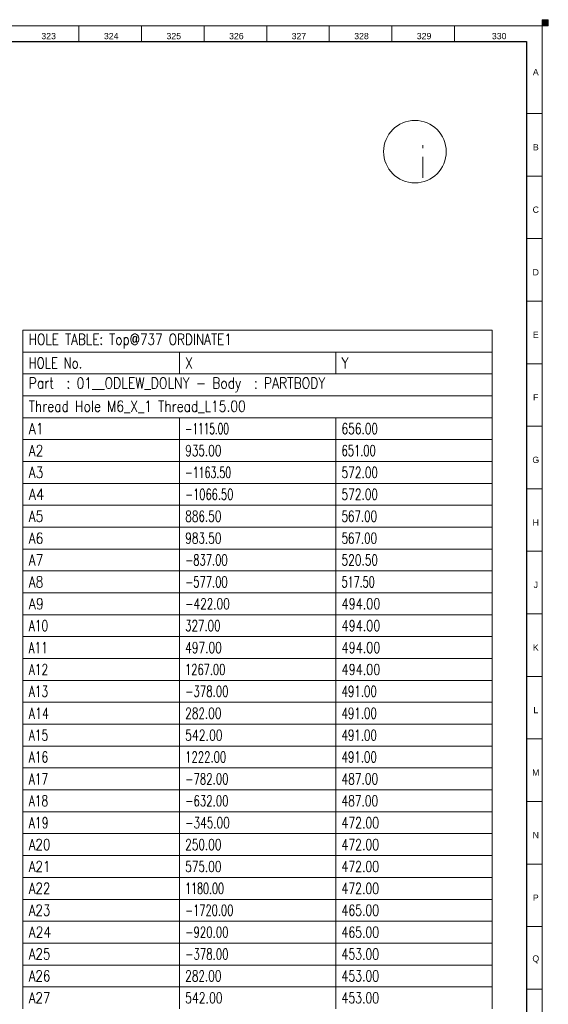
# Model space of a CAD drawing. Header units: millimetres. Extents: x -34 to 6620, y -230 to 4700.
# Tile 216 of 216: x 6451 to 6620, y 4385 to 4700. Entities that reach past the tile are written whole.
import ezdxf

# ---------------------------------------------------------------- set-up
doc = ezdxf.new("R2010")
doc.units = ezdxf.units.MM
doc.layers.add('1', color=7, linetype='Continuous', true_color=0xffffff)
doc.styles.add('Arial Unicode MS', font='Arial Unicode MS')
doc.styles.add('latin_extended', font='simplex.shx')

# ---------------------------------------------------------------- blocks, each defined once
blk = doc.blocks.new('IDSYMBOL0')
at = {"layer": '1', "color": 2, "linetype": 'Continuous', "lineweight": 13, "insert": (6579.751931, 4649.431523), "char_height": 10, "attachment_point": 7, "line_spacing_factor": 0.963855, "style": 'latin_extended'}
blk.add_mtext('\\W0.0656;i', dxfattribs=at)
blk = doc.blocks.new('HATCH5')
at = {"color": 3, "lineweight": 13}
for p, q in [((6618, 4699.98951), (6620, 4699.98951)), ((6618, 4699.94718), (6620, 4699.94718)), ((6618, 4699.90485), (6620, 4699.90485)), ((6618, 4699.86252), (6620, 4699.86252)), ((6618, 4699.82019), (6620, 4699.82019)), ((6618, 4699.77786), (6620, 4699.77786)), ((6618, 4699.73553), (6620, 4699.73553)), ((6618, 4699.6932), (6620, 4699.6932)), ((6618, 4699.65087), (6620, 4699.65087)), ((6618, 4699.60854), (6620, 4699.60854)), ((6618, 4699.56621), (6620, 4699.56621)), ((6618, 4699.52388), (6620, 4699.52388)), ((6618, 4699.48155), (6620, 4699.48155)), ((6618, 4699.43922), (6620, 4699.43922)), ((6618, 4699.39689), (6620, 4699.39689)), ((6618, 4699.35456), (6620, 4699.35456)), ((6618, 4699.31223), (6620, 4699.31223)), ((6618, 4699.2699), (6620, 4699.2699)), ((6618, 4699.22757), (6620, 4699.22757)), ((6618, 4699.18524), (6620, 4699.18524)), ((6618, 4699.14291), (6620, 4699.14291)), ((6618, 4699.10058), (6620, 4699.10058)), ((6618, 4699.05825), (6620, 4699.05825)), ((6618, 4699.01592), (6620, 4699.01592)), ((6618, 4698.97359), (6620, 4698.97359)), ((6618, 4698.93126), (6620, 4698.93126)), ((6618, 4698.88893), (6620, 4698.88893)), ((6618, 4698.8466), (6620, 4698.8466)), ((6618, 4698.80427), (6620, 4698.80427)), ((6618, 4698.76194), (6620, 4698.76194)), ((6618, 4698.71961), (6620, 4698.71961)), ((6618, 4698.67728), (6620, 4698.67728)), ((6618, 4698.63495), (6620, 4698.63495)), ((6618, 4698.59262), (6620, 4698.59262)), ((6618, 4698.55029), (6620, 4698.55029)), ((6618, 4698.50796), (6620, 4698.50796)), ((6618, 4698.46563), (6620, 4698.46563)), ((6618, 4698.4233), (6620, 4698.4233)), ((6618, 4698.38097), (6620, 4698.38097)), ((6618, 4698.33864), (6620, 4698.33864)), ((6618, 4698.29631), (6620, 4698.29631)), ((6618, 4698.25398), (6620, 4698.25398)), ((6618, 4698.21165), (6620, 4698.21165)), ((6618, 4698.16932), (6620, 4698.16932)), ((6618, 4698.12699), (6620, 4698.12699)), ((6618, 4698.08466), (6620, 4698.08466)), ((6618, 4698.04233), (6620, 4698.04233)), ((6618, 4698), (6620, 4698))]:
    blk.add_line(p, q, dxfattribs=at)
blk = doc.blocks.new('TabularNote4')
at = {"layer": '1', "color": 163, "linetype": 'Continuous', "lineweight": 18}
for p, q in [((6452.106456, 4600.712114), (6502.106456, 4600.712114)), ((6452.106456, 4600.712114), (6452.106456, 4593.712114)), ((6502.106456, 4600.712114), (6552.106456, 4600.712114)), ((6552.106456, 4600.712114), (6602.106456, 4600.712114)), ((6602.106456, 4600.712114), (6602.106456, 4593.712114)), ((6452.106456, 4593.712114), (6502.106456, 4593.712114)), ((6452.106456, 4593.712114), (6452.106456, 4586.712114)), ((6502.106456, 4593.712114), (6552.106456, 4593.712114)), ((6502.106456, 4593.712114), (6502.106456, 4586.712114)), ((6552.106456, 4593.712114), (6602.106456, 4593.712114)), ((6552.106456, 4593.712114), (6552.106456, 4586.712114)), ((6602.106456, 4593.712114), (6602.106456, 4586.712114)), ((6452.106456, 4586.712114), (6502.106456, 4586.712114)), ((6452.106456, 4586.712114), (6452.106456, 4579.712114)), ((6502.106456, 4586.712114), (6552.106456, 4586.712114)), ((6552.106456, 4586.712114), (6602.106456, 4586.712114)), ((6602.106456, 4586.712114), (6602.106456, 4579.712114)), ((6452.106456, 4579.712114), (6502.106456, 4579.712114)), ((6452.106456, 4579.712114), (6452.106456, 4572.712114)), ((6502.106456, 4579.712114), (6552.106456, 4579.712114)), ((6552.106456, 4579.712114), (6602.106456, 4579.712114)), ((6602.106456, 4579.712114), (6602.106456, 4572.712114)), ((6452.106456, 4572.712114), (6502.106456, 4572.712114)), ((6452.106456, 4572.712114), (6452.106456, 4565.712114)), ((6502.106456, 4572.712114), (6552.106456, 4572.712114)), ((6502.106456, 4572.712114), (6502.106456, 4565.712114)), ((6552.106456, 4572.712114), (6602.106456, 4572.712114)), ((6552.106456, 4572.712114), (6552.106456, 4565.712114)), ((6602.106456, 4572.712114), (6602.106456, 4565.712114)), ((6452.106456, 4565.712114), (6502.106456, 4565.712114)), ((6452.106456, 4565.712114), (6452.106456, 4558.712114)), ((6502.106456, 4565.712114), (6552.106456, 4565.712114)), ((6502.106456, 4565.712114), (6502.106456, 4558.712114)), ((6552.106456, 4565.712114), (6602.106456, 4565.712114)), ((6552.106456, 4565.712114), (6552.106456, 4558.712114)), ((6602.106456, 4565.712114), (6602.106456, 4558.712114)), ((6452.106456, 4558.712114), (6502.106456, 4558.712114)), ((6452.106456, 4558.712114), (6452.106456, 4551.712114)), ((6502.106456, 4558.712114), (6552.106456, 4558.712114)), ((6502.106456, 4558.712114), (6502.106456, 4551.712114)), ((6552.106456, 4558.712114), (6602.106456, 4558.712114)), ((6552.106456, 4558.712114), (6552.106456, 4551.712114)), ((6602.106456, 4558.712114), (6602.106456, 4551.712114)), ((6452.106456, 4551.712114), (6502.106456, 4551.712114)), ((6452.106456, 4551.712114), (6452.106456, 4544.712114)), ((6502.106456, 4551.712114), (6552.106456, 4551.712114)), ((6502.106456, 4551.712114), (6502.106456, 4544.712114)), ((6552.106456, 4551.712114), (6602.106456, 4551.712114)), ((6552.106456, 4551.712114), (6552.106456, 4544.712114)), ((6602.106456, 4551.712114), (6602.106456, 4544.712114)), ((6452.106456, 4544.712114), (6502.106456, 4544.712114)), ((6452.106456, 4544.712114), (6452.106456, 4537.712114)), ((6502.106456, 4544.712114), (6552.106456, 4544.712114)), ((6502.106456, 4544.712114), (6502.106456, 4537.712114)), ((6552.106456, 4544.712114), (6602.106456, 4544.712114)), ((6552.106456, 4544.712114), (6552.106456, 4537.712114)), ((6602.106456, 4544.712114), (6602.106456, 4537.712114)), ((6452.106456, 4537.712114), (6502.106456, 4537.712114)), ((6452.106456, 4537.712114), (6452.106456, 4530.712114)), ((6502.106456, 4537.712114), (6552.106456, 4537.712114)), ((6502.106456, 4537.712114), (6502.106456, 4530.712114)), ((6552.106456, 4537.712114), (6602.106456, 4537.712114)), ((6552.106456, 4537.712114), (6552.106456, 4530.712114)), ((6602.106456, 4537.712114), (6602.106456, 4530.712114)), ((6452.106456, 4530.712114), (6502.106456, 4530.712114)), ((6452.106456, 4530.712114), (6452.106456, 4523.712114)), ((6502.106456, 4530.712114), (6552.106456, 4530.712114)), ((6502.106456, 4530.712114), (6502.106456, 4523.712114)), ((6552.106456, 4530.712114), (6602.106456, 4530.712114)), ((6552.106456, 4530.712114), (6552.106456, 4523.712114)), ((6602.106456, 4530.712114), (6602.106456, 4523.712114)), ((6452.106456, 4523.712114), (6502.106456, 4523.712114)), ((6452.106456, 4523.712114), (6452.106456, 4516.712114)), ((6502.106456, 4523.712114), (6552.106456, 4523.712114)), ((6502.106456, 4523.712114), (6502.106456, 4516.712114)), ((6552.106456, 4523.712114), (6602.106456, 4523.712114)), ((6552.106456, 4523.712114), (6552.106456, 4516.712114)), ((6602.106456, 4523.712114), (6602.106456, 4516.712114)), ((6452.106456, 4516.712114), (6502.106456, 4516.712114)), ((6452.106456, 4516.712114), (6452.106456, 4509.712114)), ((6502.106456, 4516.712114), (6552.106456, 4516.712114)), ((6502.106456, 4516.712114), (6502.106456, 4509.712114)), ((6552.106456, 4516.712114), (6602.106456, 4516.712114)), ((6552.106456, 4516.712114), (6552.106456, 4509.712114)), ((6602.106456, 4516.712114), (6602.106456, 4509.712114)), ((6452.106456, 4509.712114), (6502.106456, 4509.712114)), ((6452.106456, 4509.712114), (6452.106456, 4502.712114)), ((6502.106456, 4509.712114), (6552.106456, 4509.712114)), ((6502.106456, 4509.712114), (6502.106456, 4502.712114)), ((6552.106456, 4509.712114), (6602.106456, 4509.712114)), ((6552.106456, 4509.712114), (6552.106456, 4502.712114)), ((6602.106456, 4509.712114), (6602.106456, 4502.712114)), ((6452.106456, 4502.712114), (6502.106456, 4502.712114)), ((6452.106456, 4502.712114), (6452.106456, 4495.712114)), ((6502.106456, 4502.712114), (6552.106456, 4502.712114)), ((6502.106456, 4502.712114), (6502.106456, 4495.712114)), ((6552.106456, 4502.712114), (6602.106456, 4502.712114)), ((6552.106456, 4502.712114), (6552.106456, 4495.712114)), ((6602.106456, 4502.712114), (6602.106456, 4495.712114)), ((6452.106456, 4495.712114), (6502.106456, 4495.712114)), ((6452.106456, 4495.712114), (6452.106456, 4488.712114)), ((6502.106456, 4495.712114), (6552.106456, 4495.712114)), ((6502.106456, 4495.712114), (6502.106456, 4488.712114)), ((6552.106456, 4495.712114), (6602.106456, 4495.712114)), ((6552.106456, 4495.712114), (6552.106456, 4488.712114)), ((6602.106456, 4495.712114), (6602.106456, 4488.712114)), ((6452.106456, 4488.712114), (6502.106456, 4488.712114)), ((6452.106456, 4488.712114), (6452.106456, 4481.712114)), ((6502.106456, 4488.712114), (6552.106456, 4488.712114)), ((6502.106456, 4488.712114), (6502.106456, 4481.712114)), ((6552.106456, 4488.712114), (6602.106456, 4488.712114)), ((6552.106456, 4488.712114), (6552.106456, 4481.712114)), ((6602.106456, 4488.712114), (6602.106456, 4481.712114)), ((6452.106456, 4481.712114), (6502.106456, 4481.712114)), ((6452.106456, 4481.712114), (6452.106456, 4474.712114)), ((6502.106456, 4481.712114), (6552.106456, 4481.712114)), ((6502.106456, 4481.712114), (6502.106456, 4474.712114)), ((6552.106456, 4481.712114), (6602.106456, 4481.712114)), ((6552.106456, 4481.712114), (6552.106456, 4474.712114)), ((6602.106456, 4481.712114), (6602.106456, 4474.712114)), ((6452.106456, 4474.712114), (6502.106456, 4474.712114)), ((6452.106456, 4474.712114), (6452.106456, 4467.712114)), ((6502.106456, 4474.712114), (6552.106456, 4474.712114)), ((6502.106456, 4474.712114), (6502.106456, 4467.712114)), ((6552.106456, 4474.712114), (6602.106456, 4474.712114)), ((6552.106456, 4474.712114), (6552.106456, 4467.712114)), ((6602.106456, 4474.712114), (6602.106456, 4467.712114)), ((6452.106456, 4467.712114), (6502.106456, 4467.712114)), ((6452.106456, 4467.712114), (6452.106456, 4460.712114)), ((6502.106456, 4467.712114), (6552.106456, 4467.712114)), ((6502.106456, 4467.712114), (6502.106456, 4460.712114)), ((6552.106456, 4467.712114), (6602.106456, 4467.712114)), ((6552.106456, 4467.712114), (6552.106456, 4460.712114)), ((6602.106456, 4467.712114), (6602.106456, 4460.712114)), ((6452.106456, 4460.712114), (6502.106456, 4460.712114)), ((6452.106456, 4460.712114), (6452.106456, 4453.712114)), ((6502.106456, 4460.712114), (6552.106456, 4460.712114)), ((6502.106456, 4460.712114), (6502.106456, 4453.712114)), ((6552.106456, 4460.712114), (6602.106456, 4460.712114)), ((6552.106456, 4460.712114), (6552.106456, 4453.712114)), ((6602.106456, 4460.712114), (6602.106456, 4453.712114)), ((6452.106456, 4453.712114), (6502.106456, 4453.712114)), ((6452.106456, 4453.712114), (6452.106456, 4446.712114)), ((6502.106456, 4453.712114), (6552.106456, 4453.712114)), ((6502.106456, 4453.712114), (6502.106456, 4446.712114)), ((6552.106456, 4453.712114), (6602.106456, 4453.712114)), ((6552.106456, 4453.712114), (6552.106456, 4446.712114)), ((6602.106456, 4453.712114), (6602.106456, 4446.712114)), ((6452.106456, 4446.712114), (6502.106456, 4446.712114)), ((6452.106456, 4446.712114), (6452.106456, 4439.712114)), ((6502.106456, 4446.712114), (6552.106456, 4446.712114)), ((6502.106456, 4446.712114), (6502.106456, 4439.712114)), ((6552.106456, 4446.712114), (6602.106456, 4446.712114)), ((6552.106456, 4446.712114), (6552.106456, 4439.712114)), ((6602.106456, 4446.712114), (6602.106456, 4439.712114)), ((6452.106456, 4439.712114), (6502.106456, 4439.712114)), ((6452.106456, 4439.712114), (6452.106456, 4432.712114)), ((6502.106456, 4439.712114), (6552.106456, 4439.712114)), ((6502.106456, 4439.712114), (6502.106456, 4432.712114)), ((6552.106456, 4439.712114), (6602.106456, 4439.712114)), ((6552.106456, 4439.712114), (6552.106456, 4432.712114)), ((6602.106456, 4439.712114), (6602.106456, 4432.712114)), ((6452.106456, 4432.712114), (6502.106456, 4432.712114)), ((6452.106456, 4432.712114), (6452.106456, 4425.712114)), ((6502.106456, 4432.712114), (6552.106456, 4432.712114)), ((6502.106456, 4432.712114), (6502.106456, 4425.712114)), ((6552.106456, 4432.712114), (6602.106456, 4432.712114)), ((6552.106456, 4432.712114), (6552.106456, 4425.712114)), ((6602.106456, 4432.712114), (6602.106456, 4425.712114)), ((6452.106456, 4425.712114), (6502.106456, 4425.712114)), ((6452.106456, 4425.712114), (6452.106456, 4418.712114)), ((6502.106456, 4425.712114), (6552.106456, 4425.712114)), ((6502.106456, 4425.712114), (6502.106456, 4418.712114)), ((6552.106456, 4425.712114), (6602.106456, 4425.712114)), ((6552.106456, 4425.712114), (6552.106456, 4418.712114)), ((6602.106456, 4425.712114), (6602.106456, 4418.712114)), ((6452.106456, 4418.712114), (6502.106456, 4418.712114)), ((6452.106456, 4418.712114), (6452.106456, 4411.712114)), ((6502.106456, 4418.712114), (6552.106456, 4418.712114)), ((6502.106456, 4418.712114), (6502.106456, 4411.712114)), ((6552.106456, 4418.712114), (6602.106456, 4418.712114)), ((6552.106456, 4418.712114), (6552.106456, 4411.712114)), ((6602.106456, 4418.712114), (6602.106456, 4411.712114)), ((6452.106456, 4411.712114), (6502.106456, 4411.712114)), ((6452.106456, 4411.712114), (6452.106456, 4404.712114)), ((6502.106456, 4411.712114), (6552.106456, 4411.712114)), ((6502.106456, 4411.712114), (6502.106456, 4404.712114)), ((6552.106456, 4411.712114), (6602.106456, 4411.712114)), ((6552.106456, 4411.712114), (6552.106456, 4404.712114)), ((6602.106456, 4411.712114), (6602.106456, 4404.712114)), ((6452.106456, 4404.712114), (6502.106456, 4404.712114)), ((6452.106456, 4404.712114), (6452.106456, 4397.712114)), ((6502.106456, 4404.712114), (6552.106456, 4404.712114)), ((6502.106456, 4404.712114), (6502.106456, 4397.712114)), ((6552.106456, 4404.712114), (6602.106456, 4404.712114)), ((6552.106456, 4404.712114), (6552.106456, 4397.712114)), ((6602.106456, 4404.712114), (6602.106456, 4397.712114)), ((6452.106456, 4397.712114), (6502.106456, 4397.712114)), ((6452.106456, 4397.712114), (6452.106456, 4390.712114)), ((6502.106456, 4397.712114), (6552.106456, 4397.712114)), ((6502.106456, 4397.712114), (6502.106456, 4390.712114)), ((6552.106456, 4397.712114), (6602.106456, 4397.712114)), ((6552.106456, 4397.712114), (6552.106456, 4390.712114)), ((6602.106456, 4397.712114), (6602.106456, 4390.712114)), ((6452.106456, 4390.712114), (6502.106456, 4390.712114)), ((6452.106456, 4390.712114), (6452.106456, 4383.712114)), ((6502.106456, 4390.712114), (6552.106456, 4390.712114)), ((6502.106456, 4390.712114), (6502.106456, 4383.712114)), ((6552.106456, 4390.712114), (6602.106456, 4390.712114)), ((6552.106456, 4390.712114), (6552.106456, 4383.712114)), ((6602.106456, 4390.712114), (6602.106456, 4383.712114))]:
    blk.add_line(p, q, dxfattribs=at)
at = {"layer": '1', "color": 2, "linetype": 'Continuous', "lineweight": 13, "char_height": 3.5, "attachment_point": 4, "line_spacing_factor": 0.963855, "style": 'latin_extended'}
for s, insert in [('\\W0.8061;HOLE TABLE: Top@737 ORDINATE1', (6453.923956, 4597.212114)), ('\\W0.7760;HOLE No.', (6453.923956, 4590.212114)), ('\\W0.8300;X', (6503.923956, 4590.212114)), ('\\W0.8300;Y', (6553.923956, 4590.212114)), ('\\W0.8285;Part  : 01__ODLEW_DOLNY - Body  : PARTBODY', (6453.923956, 4583.212114)), ('\\W0.8232;Thread Hole M6_X_1 Thread_L15.00', (6453.923956, 4576.212114)), ('\\W0.8373;A1', (6453.923956, 4569.212114)), ('\\W0.5983;-1115.00', (6503.923956, 4569.212114)), ('\\W0.7053;656.00', (6553.923956, 4569.212114)), ('\\W0.8250;A2', (6453.923956, 4562.212114)), ('\\W0.7053;935.00', (6503.923956, 4562.212114)), ('\\W0.6624;651.00', (6553.923956, 4562.212114)), ('\\W0.8250;A3', (6453.923956, 4555.212114)), ('\\W0.6284;-1163.50', (6503.923956, 4555.212114)), ('\\W0.7053;572.00', (6553.923956, 4555.212114)), ('\\W0.8750;A4', (6453.923956, 4548.212114)), ('\\W0.6584;-1066.50', (6503.923956, 4548.212114)), ('\\W0.7053;572.00', (6553.923956, 4548.212114)), ('\\W0.8250;A5', (6453.923956, 4541.212114)), ('\\W0.7053;886.50', (6503.923956, 4541.212114)), ('\\W0.6869;567.00', (6553.923956, 4541.212114)), ('\\W0.8250;A6', (6453.923956, 4534.212114)), ('\\W0.7053;983.50', (6503.923956, 4534.212114)), ('\\W0.6869;567.00', (6553.923956, 4534.212114)), ('\\W0.8250;A7', (6453.923956, 4527.212114)), ('\\W0.6661;-837.00', (6503.923956, 4527.212114)), ('\\W0.7053;520.50', (6553.923956, 4527.212114)), ('\\W0.8250;A8', (6453.923956, 4520.212114)), ('\\W0.6661;-577.00', (6503.923956, 4520.212114)), ('\\W0.6440;517.50', (6553.923956, 4520.212114)), ('\\W0.8493;A9', (6453.923956, 4513.212114)), ('\\W0.6982;-422.00', (6503.923956, 4513.212114)), ('\\W0.7513;494.00', (6553.923956, 4513.212114)), ('\\W0.7159;A10', (6453.923956, 4506.212114)), ('\\W0.6869;327.00', (6503.923956, 4506.212114)), ('\\W0.7513;494.00', (6553.923956, 4506.212114)), ('\\W0.7031;A11', (6453.923956, 4499.212114)), ('\\W0.7084;497.00', (6503.923956, 4499.212114)), ('\\W0.7513;494.00', (6553.923956, 4499.212114)), ('\\W0.7159;A12', (6453.923956, 4492.212114)), ('\\W0.6588;1267.00', (6503.923956, 4492.212114)), ('\\W0.7513;494.00', (6553.923956, 4492.212114)), ('\\W0.7159;A13', (6453.923956, 4485.212114)), ('\\W0.6809;-378.00', (6503.923956, 4485.212114)), ('\\W0.6838;491.00', (6553.923956, 4485.212114)), ('\\W0.7441;A14', (6453.923956, 4478.212114)), ('\\W0.7053;282.00', (6503.923956, 4478.212114)), ('\\W0.6838;491.00', (6553.923956, 4478.212114)), ('\\W0.7159;A15', (6453.923956, 4471.212114)), ('\\W0.7268;542.00', (6503.923956, 4471.212114)), ('\\W0.6838;491.00', (6553.923956, 4471.212114)), ('\\W0.7159;A16', (6453.923956, 4464.212114)), ('\\W0.6743;1222.00', (6503.923956, 4464.212114)), ('\\W0.6838;491.00', (6553.923956, 4464.212114)), ('\\W0.7159;A17', (6453.923956, 4457.212114)), ('\\W0.6809;-782.00', (6503.923956, 4457.212114)), ('\\W0.7084;487.00', (6553.923956, 4457.212114)), ('\\W0.7159;A18', (6453.923956, 4450.212114)), ('\\W0.6809;-632.00', (6503.923956, 4450.212114)), ('\\W0.7084;487.00', (6553.923956, 4450.212114)), ('\\W0.7292;A19', (6453.923956, 4443.212114)), ('\\W0.6982;-345.00', (6503.923956, 4443.212114)), ('\\W0.7268;472.00', (6553.923956, 4443.212114)), ('\\W0.7994;A20', (6453.923956, 4436.212114)), ('\\W0.7053;250.00', (6503.923956, 4436.212114)), ('\\W0.7268;472.00', (6553.923956, 4436.212114)), ('\\W0.8036;A21', (6453.923956, 4429.212114)), ('\\W0.7053;575.00', (6503.923956, 4429.212114)), ('\\W0.7268;472.00', (6553.923956, 4429.212114)), ('\\W0.7994;A22', (6453.923956, 4422.212114)), ('\\W0.6382;1180.00', (6503.923956, 4422.212114)), ('\\W0.7268;472.00', (6553.923956, 4422.212114)), ('\\W0.7994;A23', (6453.923956, 4415.212114)), ('\\W0.6584;-1720.00', (6503.923956, 4415.212114)), ('\\W0.7268;465.00', (6553.923956, 4415.212114)), ('\\W0.8262;A24', (6453.923956, 4408.212114)), ('\\W0.6809;-920.00', (6503.923956, 4408.212114)), ('\\W0.7268;465.00', (6553.923956, 4408.212114)), ('\\W0.7994;A25', (6453.923956, 4401.212114)), ('\\W0.6809;-378.00', (6503.923956, 4401.212114)), ('\\W0.7268;453.00', (6553.923956, 4401.212114)), ('\\W0.7994;A26', (6453.923956, 4394.212114)), ('\\W0.7053;282.00', (6503.923956, 4394.212114)), ('\\W0.7268;453.00', (6553.923956, 4394.212114)), ('\\W0.7994;A27', (6453.923956, 4387.212114)), ('\\W0.7268;542.00', (6503.923956, 4387.212114)), ('\\W0.7268;453.00', (6553.923956, 4387.212114))]:
    blk.add_mtext(s, dxfattribs=dict(at, insert=insert))
blk = doc.blocks.new('TabularNote6')
at = {"layer": '1', "color": 163, "linetype": 'Continuous', "lineweight": 18}
for p, q in [((6452.106456, 4600.712114), (6502.106456, 4600.712114)), ((6452.106456, 4600.712114), (6452.106456, 4593.712114)), ((6502.106456, 4600.712114), (6552.106456, 4600.712114)), ((6552.106456, 4600.712114), (6602.106456, 4600.712114)), ((6602.106456, 4600.712114), (6602.106456, 4593.712114)), ((6452.106456, 4593.712114), (6502.106456, 4593.712114)), ((6452.106456, 4593.712114), (6452.106456, 4586.712114)), ((6502.106456, 4593.712114), (6552.106456, 4593.712114)), ((6502.106456, 4593.712114), (6502.106456, 4586.712114)), ((6552.106456, 4593.712114), (6602.106456, 4593.712114)), ((6552.106456, 4593.712114), (6552.106456, 4586.712114)), ((6602.106456, 4593.712114), (6602.106456, 4586.712114)), ((6452.106456, 4586.712114), (6502.106456, 4586.712114)), ((6452.106456, 4586.712114), (6452.106456, 4579.712114)), ((6502.106456, 4586.712114), (6552.106456, 4586.712114)), ((6552.106456, 4586.712114), (6602.106456, 4586.712114)), ((6602.106456, 4586.712114), (6602.106456, 4579.712114)), ((6452.106456, 4579.712114), (6502.106456, 4579.712114)), ((6452.106456, 4579.712114), (6452.106456, 4572.712114)), ((6502.106456, 4579.712114), (6552.106456, 4579.712114)), ((6552.106456, 4579.712114), (6602.106456, 4579.712114)), ((6602.106456, 4579.712114), (6602.106456, 4572.712114)), ((6452.106456, 4572.712114), (6502.106456, 4572.712114)), ((6452.106456, 4572.712114), (6452.106456, 4565.712114)), ((6502.106456, 4572.712114), (6552.106456, 4572.712114)), ((6502.106456, 4572.712114), (6502.106456, 4565.712114)), ((6552.106456, 4572.712114), (6602.106456, 4572.712114)), ((6552.106456, 4572.712114), (6552.106456, 4565.712114)), ((6602.106456, 4572.712114), (6602.106456, 4565.712114)), ((6452.106456, 4565.712114), (6502.106456, 4565.712114)), ((6452.106456, 4565.712114), (6452.106456, 4558.712114)), ((6502.106456, 4565.712114), (6552.106456, 4565.712114)), ((6502.106456, 4565.712114), (6502.106456, 4558.712114)), ((6552.106456, 4565.712114), (6602.106456, 4565.712114)), ((6552.106456, 4565.712114), (6552.106456, 4558.712114)), ((6602.106456, 4565.712114), (6602.106456, 4558.712114)), ((6452.106456, 4558.712114), (6502.106456, 4558.712114)), ((6452.106456, 4558.712114), (6452.106456, 4551.712114)), ((6502.106456, 4558.712114), (6552.106456, 4558.712114)), ((6502.106456, 4558.712114), (6502.106456, 4551.712114)), ((6552.106456, 4558.712114), (6602.106456, 4558.712114)), ((6552.106456, 4558.712114), (6552.106456, 4551.712114)), ((6602.106456, 4558.712114), (6602.106456, 4551.712114)), ((6452.106456, 4551.712114), (6502.106456, 4551.712114)), ((6452.106456, 4551.712114), (6452.106456, 4544.712114)), ((6502.106456, 4551.712114), (6552.106456, 4551.712114)), ((6502.106456, 4551.712114), (6502.106456, 4544.712114)), ((6552.106456, 4551.712114), (6602.106456, 4551.712114)), ((6552.106456, 4551.712114), (6552.106456, 4544.712114)), ((6602.106456, 4551.712114), (6602.106456, 4544.712114)), ((6452.106456, 4544.712114), (6502.106456, 4544.712114)), ((6452.106456, 4544.712114), (6452.106456, 4537.712114)), ((6502.106456, 4544.712114), (6552.106456, 4544.712114)), ((6502.106456, 4544.712114), (6502.106456, 4537.712114)), ((6552.106456, 4544.712114), (6602.106456, 4544.712114)), ((6552.106456, 4544.712114), (6552.106456, 4537.712114)), ((6602.106456, 4544.712114), (6602.106456, 4537.712114)), ((6452.106456, 4537.712114), (6502.106456, 4537.712114)), ((6452.106456, 4537.712114), (6452.106456, 4530.712114)), ((6502.106456, 4537.712114), (6552.106456, 4537.712114)), ((6502.106456, 4537.712114), (6502.106456, 4530.712114)), ((6552.106456, 4537.712114), (6602.106456, 4537.712114)), ((6552.106456, 4537.712114), (6552.106456, 4530.712114)), ((6602.106456, 4537.712114), (6602.106456, 4530.712114)), ((6452.106456, 4530.712114), (6502.106456, 4530.712114)), ((6452.106456, 4530.712114), (6452.106456, 4523.712114)), ((6502.106456, 4530.712114), (6552.106456, 4530.712114)), ((6502.106456, 4530.712114), (6502.106456, 4523.712114)), ((6552.106456, 4530.712114), (6602.106456, 4530.712114)), ((6552.106456, 4530.712114), (6552.106456, 4523.712114)), ((6602.106456, 4530.712114), (6602.106456, 4523.712114)), ((6452.106456, 4523.712114), (6502.106456, 4523.712114)), ((6452.106456, 4523.712114), (6452.106456, 4516.712114)), ((6502.106456, 4523.712114), (6552.106456, 4523.712114)), ((6502.106456, 4523.712114), (6502.106456, 4516.712114)), ((6552.106456, 4523.712114), (6602.106456, 4523.712114)), ((6552.106456, 4523.712114), (6552.106456, 4516.712114)), ((6602.106456, 4523.712114), (6602.106456, 4516.712114)), ((6452.106456, 4516.712114), (6502.106456, 4516.712114)), ((6452.106456, 4516.712114), (6452.106456, 4509.712114)), ((6502.106456, 4516.712114), (6552.106456, 4516.712114)), ((6502.106456, 4516.712114), (6502.106456, 4509.712114)), ((6552.106456, 4516.712114), (6602.106456, 4516.712114)), ((6552.106456, 4516.712114), (6552.106456, 4509.712114)), ((6602.106456, 4516.712114), (6602.106456, 4509.712114)), ((6452.106456, 4509.712114), (6502.106456, 4509.712114)), ((6452.106456, 4509.712114), (6452.106456, 4502.712114)), ((6502.106456, 4509.712114), (6552.106456, 4509.712114)), ((6502.106456, 4509.712114), (6502.106456, 4502.712114)), ((6552.106456, 4509.712114), (6602.106456, 4509.712114)), ((6552.106456, 4509.712114), (6552.106456, 4502.712114)), ((6602.106456, 4509.712114), (6602.106456, 4502.712114)), ((6452.106456, 4502.712114), (6502.106456, 4502.712114)), ((6452.106456, 4502.712114), (6452.106456, 4495.712114)), ((6502.106456, 4502.712114), (6552.106456, 4502.712114)), ((6502.106456, 4502.712114), (6502.106456, 4495.712114)), ((6552.106456, 4502.712114), (6602.106456, 4502.712114)), ((6552.106456, 4502.712114), (6552.106456, 4495.712114)), ((6602.106456, 4502.712114), (6602.106456, 4495.712114)), ((6452.106456, 4495.712114), (6502.106456, 4495.712114)), ((6452.106456, 4495.712114), (6452.106456, 4488.712114)), ((6502.106456, 4495.712114), (6552.106456, 4495.712114)), ((6502.106456, 4495.712114), (6502.106456, 4488.712114)), ((6552.106456, 4495.712114), (6602.106456, 4495.712114)), ((6552.106456, 4495.712114), (6552.106456, 4488.712114)), ((6602.106456, 4495.712114), (6602.106456, 4488.712114)), ((6452.106456, 4488.712114), (6502.106456, 4488.712114)), ((6452.106456, 4488.712114), (6452.106456, 4481.712114)), ((6502.106456, 4488.712114), (6552.106456, 4488.712114)), ((6502.106456, 4488.712114), (6502.106456, 4481.712114)), ((6552.106456, 4488.712114), (6602.106456, 4488.712114)), ((6552.106456, 4488.712114), (6552.106456, 4481.712114)), ((6602.106456, 4488.712114), (6602.106456, 4481.712114)), ((6452.106456, 4481.712114), (6502.106456, 4481.712114)), ((6452.106456, 4481.712114), (6452.106456, 4474.712114)), ((6502.106456, 4481.712114), (6552.106456, 4481.712114)), ((6502.106456, 4481.712114), (6502.106456, 4474.712114)), ((6552.106456, 4481.712114), (6602.106456, 4481.712114)), ((6552.106456, 4481.712114), (6552.106456, 4474.712114)), ((6602.106456, 4481.712114), (6602.106456, 4474.712114)), ((6452.106456, 4474.712114), (6502.106456, 4474.712114)), ((6452.106456, 4474.712114), (6452.106456, 4467.712114)), ((6502.106456, 4474.712114), (6552.106456, 4474.712114)), ((6502.106456, 4474.712114), (6502.106456, 4467.712114)), ((6552.106456, 4474.712114), (6602.106456, 4474.712114)), ((6552.106456, 4474.712114), (6552.106456, 4467.712114)), ((6602.106456, 4474.712114), (6602.106456, 4467.712114)), ((6452.106456, 4467.712114), (6502.106456, 4467.712114)), ((6452.106456, 4467.712114), (6452.106456, 4460.712114)), ((6502.106456, 4467.712114), (6552.106456, 4467.712114)), ((6502.106456, 4467.712114), (6502.106456, 4460.712114)), ((6552.106456, 4467.712114), (6602.106456, 4467.712114)), ((6552.106456, 4467.712114), (6552.106456, 4460.712114)), ((6602.106456, 4467.712114), (6602.106456, 4460.712114)), ((6452.106456, 4460.712114), (6502.106456, 4460.712114)), ((6452.106456, 4460.712114), (6452.106456, 4453.712114)), ((6502.106456, 4460.712114), (6552.106456, 4460.712114)), ((6502.106456, 4460.712114), (6502.106456, 4453.712114)), ((6552.106456, 4460.712114), (6602.106456, 4460.712114)), ((6552.106456, 4460.712114), (6552.106456, 4453.712114)), ((6602.106456, 4460.712114), (6602.106456, 4453.712114)), ((6452.106456, 4453.712114), (6502.106456, 4453.712114)), ((6452.106456, 4453.712114), (6452.106456, 4446.712114)), ((6502.106456, 4453.712114), (6552.106456, 4453.712114)), ((6502.106456, 4453.712114), (6502.106456, 4446.712114)), ((6552.106456, 4453.712114), (6602.106456, 4453.712114)), ((6552.106456, 4453.712114), (6552.106456, 4446.712114)), ((6602.106456, 4453.712114), (6602.106456, 4446.712114)), ((6452.106456, 4446.712114), (6502.106456, 4446.712114)), ((6452.106456, 4446.712114), (6452.106456, 4439.712114)), ((6502.106456, 4446.712114), (6552.106456, 4446.712114)), ((6502.106456, 4446.712114), (6502.106456, 4439.712114)), ((6552.106456, 4446.712114), (6602.106456, 4446.712114)), ((6552.106456, 4446.712114), (6552.106456, 4439.712114)), ((6602.106456, 4446.712114), (6602.106456, 4439.712114)), ((6452.106456, 4439.712114), (6502.106456, 4439.712114)), ((6452.106456, 4439.712114), (6452.106456, 4432.712114)), ((6502.106456, 4439.712114), (6552.106456, 4439.712114)), ((6502.106456, 4439.712114), (6502.106456, 4432.712114)), ((6552.106456, 4439.712114), (6602.106456, 4439.712114)), ((6552.106456, 4439.712114), (6552.106456, 4432.712114)), ((6602.106456, 4439.712114), (6602.106456, 4432.712114)), ((6452.106456, 4432.712114), (6502.106456, 4432.712114)), ((6452.106456, 4432.712114), (6452.106456, 4425.712114)), ((6502.106456, 4432.712114), (6552.106456, 4432.712114)), ((6502.106456, 4432.712114), (6502.106456, 4425.712114)), ((6552.106456, 4432.712114), (6602.106456, 4432.712114)), ((6552.106456, 4432.712114), (6552.106456, 4425.712114)), ((6602.106456, 4432.712114), (6602.106456, 4425.712114)), ((6452.106456, 4425.712114), (6502.106456, 4425.712114)), ((6452.106456, 4425.712114), (6452.106456, 4418.712114)), ((6502.106456, 4425.712114), (6552.106456, 4425.712114)), ((6502.106456, 4425.712114), (6502.106456, 4418.712114)), ((6552.106456, 4425.712114), (6602.106456, 4425.712114)), ((6552.106456, 4425.712114), (6552.106456, 4418.712114)), ((6602.106456, 4425.712114), (6602.106456, 4418.712114)), ((6452.106456, 4418.712114), (6502.106456, 4418.712114)), ((6452.106456, 4418.712114), (6452.106456, 4411.712114)), ((6502.106456, 4418.712114), (6552.106456, 4418.712114)), ((6502.106456, 4418.712114), (6502.106456, 4411.712114)), ((6552.106456, 4418.712114), (6602.106456, 4418.712114)), ((6552.106456, 4418.712114), (6552.106456, 4411.712114)), ((6602.106456, 4418.712114), (6602.106456, 4411.712114)), ((6452.106456, 4411.712114), (6502.106456, 4411.712114)), ((6452.106456, 4411.712114), (6452.106456, 4404.712114)), ((6502.106456, 4411.712114), (6552.106456, 4411.712114)), ((6502.106456, 4411.712114), (6502.106456, 4404.712114)), ((6552.106456, 4411.712114), (6602.106456, 4411.712114)), ((6552.106456, 4411.712114), (6552.106456, 4404.712114)), ((6602.106456, 4411.712114), (6602.106456, 4404.712114)), ((6452.106456, 4404.712114), (6502.106456, 4404.712114)), ((6452.106456, 4404.712114), (6452.106456, 4397.712114)), ((6502.106456, 4404.712114), (6552.106456, 4404.712114)), ((6502.106456, 4404.712114), (6502.106456, 4397.712114)), ((6552.106456, 4404.712114), (6602.106456, 4404.712114)), ((6552.106456, 4404.712114), (6552.106456, 4397.712114)), ((6602.106456, 4404.712114), (6602.106456, 4397.712114)), ((6452.106456, 4397.712114), (6502.106456, 4397.712114)), ((6452.106456, 4397.712114), (6452.106456, 4390.712114)), ((6502.106456, 4397.712114), (6552.106456, 4397.712114)), ((6502.106456, 4397.712114), (6502.106456, 4390.712114)), ((6552.106456, 4397.712114), (6602.106456, 4397.712114)), ((6552.106456, 4397.712114), (6552.106456, 4390.712114)), ((6602.106456, 4397.712114), (6602.106456, 4390.712114)), ((6452.106456, 4390.712114), (6502.106456, 4390.712114)), ((6452.106456, 4390.712114), (6452.106456, 4383.712114)), ((6502.106456, 4390.712114), (6552.106456, 4390.712114)), ((6502.106456, 4390.712114), (6502.106456, 4383.712114)), ((6552.106456, 4390.712114), (6602.106456, 4390.712114)), ((6552.106456, 4390.712114), (6552.106456, 4383.712114)), ((6602.106456, 4390.712114), (6602.106456, 4383.712114))]:
    blk.add_line(p, q, dxfattribs=at)
at = {"layer": '1', "color": 2, "linetype": 'Continuous', "lineweight": 13, "char_height": 3.5, "attachment_point": 4, "line_spacing_factor": 0.963855, "style": 'latin_extended'}
for s, insert in [('\\W0.8061;HOLE TABLE: Top@737 ORDINATE1', (6453.923956, 4597.212114)), ('\\W0.7760;HOLE No.', (6453.923956, 4590.212114)), ('\\W0.8300;X', (6503.923956, 4590.212114)), ('\\W0.8300;Y', (6553.923956, 4590.212114)), ('\\W0.8285;Part  : 01__ODLEW_DOLNY - Body  : PARTBODY', (6453.923956, 4583.212114)), ('\\W0.8232;Thread Hole M6_X_1 Thread_L15.00', (6453.923956, 4576.212114)), ('\\W0.8373;A1', (6453.923956, 4569.212114)), ('\\W0.5983;-1115.00', (6503.923956, 4569.212114)), ('\\W0.7053;656.00', (6553.923956, 4569.212114)), ('\\W0.8250;A2', (6453.923956, 4562.212114)), ('\\W0.7053;935.00', (6503.923956, 4562.212114)), ('\\W0.6624;651.00', (6553.923956, 4562.212114)), ('\\W0.8250;A3', (6453.923956, 4555.212114)), ('\\W0.6284;-1163.50', (6503.923956, 4555.212114)), ('\\W0.7053;572.00', (6553.923956, 4555.212114)), ('\\W0.8750;A4', (6453.923956, 4548.212114)), ('\\W0.6584;-1066.50', (6503.923956, 4548.212114)), ('\\W0.7053;572.00', (6553.923956, 4548.212114)), ('\\W0.8250;A5', (6453.923956, 4541.212114)), ('\\W0.7053;886.50', (6503.923956, 4541.212114)), ('\\W0.6869;567.00', (6553.923956, 4541.212114)), ('\\W0.8250;A6', (6453.923956, 4534.212114)), ('\\W0.7053;983.50', (6503.923956, 4534.212114)), ('\\W0.6869;567.00', (6553.923956, 4534.212114)), ('\\W0.8250;A7', (6453.923956, 4527.212114)), ('\\W0.6661;-837.00', (6503.923956, 4527.212114)), ('\\W0.7053;520.50', (6553.923956, 4527.212114)), ('\\W0.8250;A8', (6453.923956, 4520.212114)), ('\\W0.6661;-577.00', (6503.923956, 4520.212114)), ('\\W0.6440;517.50', (6553.923956, 4520.212114)), ('\\W0.8493;A9', (6453.923956, 4513.212114)), ('\\W0.6982;-422.00', (6503.923956, 4513.212114)), ('\\W0.7513;494.00', (6553.923956, 4513.212114)), ('\\W0.7159;A10', (6453.923956, 4506.212114)), ('\\W0.6869;327.00', (6503.923956, 4506.212114)), ('\\W0.7513;494.00', (6553.923956, 4506.212114)), ('\\W0.7031;A11', (6453.923956, 4499.212114)), ('\\W0.7084;497.00', (6503.923956, 4499.212114)), ('\\W0.7513;494.00', (6553.923956, 4499.212114)), ('\\W0.7159;A12', (6453.923956, 4492.212114)), ('\\W0.6588;1267.00', (6503.923956, 4492.212114)), ('\\W0.7513;494.00', (6553.923956, 4492.212114)), ('\\W0.7159;A13', (6453.923956, 4485.212114)), ('\\W0.6809;-378.00', (6503.923956, 4485.212114)), ('\\W0.6838;491.00', (6553.923956, 4485.212114)), ('\\W0.7441;A14', (6453.923956, 4478.212114)), ('\\W0.7053;282.00', (6503.923956, 4478.212114)), ('\\W0.6838;491.00', (6553.923956, 4478.212114)), ('\\W0.7159;A15', (6453.923956, 4471.212114)), ('\\W0.7268;542.00', (6503.923956, 4471.212114)), ('\\W0.6838;491.00', (6553.923956, 4471.212114)), ('\\W0.7159;A16', (6453.923956, 4464.212114)), ('\\W0.6743;1222.00', (6503.923956, 4464.212114)), ('\\W0.6838;491.00', (6553.923956, 4464.212114)), ('\\W0.7159;A17', (6453.923956, 4457.212114)), ('\\W0.6809;-782.00', (6503.923956, 4457.212114)), ('\\W0.7084;487.00', (6553.923956, 4457.212114)), ('\\W0.7159;A18', (6453.923956, 4450.212114)), ('\\W0.6809;-632.00', (6503.923956, 4450.212114)), ('\\W0.7084;487.00', (6553.923956, 4450.212114)), ('\\W0.7292;A19', (6453.923956, 4443.212114)), ('\\W0.6982;-345.00', (6503.923956, 4443.212114)), ('\\W0.7268;472.00', (6553.923956, 4443.212114)), ('\\W0.7994;A20', (6453.923956, 4436.212114)), ('\\W0.7053;250.00', (6503.923956, 4436.212114)), ('\\W0.7268;472.00', (6553.923956, 4436.212114)), ('\\W0.8036;A21', (6453.923956, 4429.212114)), ('\\W0.7053;575.00', (6503.923956, 4429.212114)), ('\\W0.7268;472.00', (6553.923956, 4429.212114)), ('\\W0.7994;A22', (6453.923956, 4422.212114)), ('\\W0.6382;1180.00', (6503.923956, 4422.212114)), ('\\W0.7268;472.00', (6553.923956, 4422.212114)), ('\\W0.7994;A23', (6453.923956, 4415.212114)), ('\\W0.6584;-1720.00', (6503.923956, 4415.212114)), ('\\W0.7268;465.00', (6553.923956, 4415.212114)), ('\\W0.8262;A24', (6453.923956, 4408.212114)), ('\\W0.6809;-920.00', (6503.923956, 4408.212114)), ('\\W0.7268;465.00', (6553.923956, 4408.212114)), ('\\W0.7994;A25', (6453.923956, 4401.212114)), ('\\W0.6809;-378.00', (6503.923956, 4401.212114)), ('\\W0.7268;453.00', (6553.923956, 4401.212114)), ('\\W0.7994;A26', (6453.923956, 4394.212114)), ('\\W0.7053;282.00', (6503.923956, 4394.212114)), ('\\W0.7268;453.00', (6553.923956, 4394.212114)), ('\\W0.7994;A27', (6453.923956, 4387.212114)), ('\\W0.7268;542.00', (6503.923956, 4387.212114)), ('\\W0.7268;453.00', (6553.923956, 4387.212114))]:
    blk.add_mtext(s, dxfattribs=dict(at, insert=insert))

msp = doc.modelspace()

# ---------------------------------------------------------------- linework, layer by layer
at = {"layer": '1', "color": 3, "linetype": 'Continuous', "lineweight": 18}
for p, q in [((2, 4698), (6618, 4698)), ((6618, 4698), (6618, 4700)), ((6618, 4700), (6620, 4700)), ((6618, 4698), (6618, 2)), ((6620, 4698), (6618, 4698)), ((6620, 4700), (6620, 4698))]:
    msp.add_line(p, q, dxfattribs=at)
at = {"layer": '1', "color": 3, "linetype": 'Continuous', "lineweight": 13}
for p, q in [((6470, 4698), (6470, 4693)), ((6490, 4698), (6490, 4693)), ((6510, 4698), (6510, 4693)), ((6530, 4698), (6530, 4693)), ((6550, 4698), (6550, 4693)), ((6570, 4698), (6570, 4693)), ((6590, 4698), (6590, 4693)), ((6613, 4670), (6618, 4670)), ((6613, 4650), (6618, 4650)), ((6613, 4630), (6618, 4630)), ((6613, 4610), (6618, 4610)), ((6613, 4590), (6618, 4590)), ((6613, 4570), (6618, 4570)), ((6613, 4550), (6618, 4550)), ((6613, 4530), (6618, 4530)), ((6613, 4510), (6618, 4510)), ((6613, 4490), (6618, 4490)), ((6613, 4470), (6618, 4470)), ((6613, 4450), (6618, 4450)), ((6613, 4430), (6618, 4430)), ((6613, 4410), (6618, 4410)), ((6613, 4390), (6618, 4390))]:
    msp.add_line(p, q, dxfattribs=at)
at = {"layer": '1', "color": 7, "linetype": 'Continuous', "lineweight": 25}
for p, q in [((7, 4693), (6613, 4693)), ((6613, 4693), (6613, 7))]:
    msp.add_line(p, q, dxfattribs=at)
at = {"layer": '1', "color": 2, "linetype": 'Continuous', "lineweight": 13}
msp.add_circle((6577.357, 4657.8), 10, dxfattribs=at)

# ---------------------------------------------------------------- block references
at = {"layer": '1', "color": 3, "linetype": 'Continuous', "lineweight": 13}
msp.add_blockref('HATCH5', (0, 0), dxfattribs=at)
at = {"layer": '1', "color": 2, "linetype": 'Continuous', "lineweight": 13}
msp.add_blockref('IDSYMBOL0', (0, 0), dxfattribs=at)
at = {"layer": '1', "color": 163, "linetype": 'Continuous', "lineweight": 18}
for name in ['TabularNote4', 'TabularNote6']:
    msp.add_blockref(name, (0, 0), dxfattribs=at)

# ---------------------------------------------------------------- texts
at = {"layer": '1', "color": 3, "linetype": 'Continuous', "lineweight": 13, "char_height": 2, "attachment_point": 7, "line_spacing_factor": 1.069626, "style": 'Arial Unicode MS'}
for s, insert in [('\\W1.0000;323', (6457.969, 4693.738)), ('\\W1.0000;324', (6477.969, 4693.738)), ('\\W1.0000;325', (6497.969, 4693.738)), ('\\W1.0000;326', (6517.969, 4693.738)), ('\\W1.0000;327', (6537.969, 4693.738)), ('\\W1.0000;328', (6557.969, 4693.738)), ('\\W1.0000;329', (6577.969, 4693.738)), ('\\W1.0000;330', (6601.969, 4693.738)), ('\\W1.0000;A', (6615.068, 4682.243)), ('\\W1.0000;B', (6615.068, 4658.243)), ('\\W1.0000;C', (6614.991, 4638.226)), ('\\W1.0000;D', (6614.991, 4618.243)), ('\\W1.0000;E', (6615.068, 4598.243)), ('\\W1.0000;F', (6615.147, 4578.243)), ('\\W1.0000;G', (6614.913, 4558.226)), ('\\W1.0000;H', (6614.991, 4538.243)), ('\\W1.0000;J', (6615.302, 4518.243)), ('\\W1.0000;K', (6615.068, 4498.243)), ('\\W1.0000;L', (6615.223, 4478.243)), ('\\W1.0000;M', (6614.836, 4458.243)), ('\\W1.0000;N', (6614.991, 4438.243)), ('\\W1.0000;P', (6615.068, 4418.243)), ('\\W1.0000;Q', (6614.913, 4398.226))]:
    msp.add_mtext(s, dxfattribs=dict(at, insert=insert))

doc.saveas('drawing.dxf')
